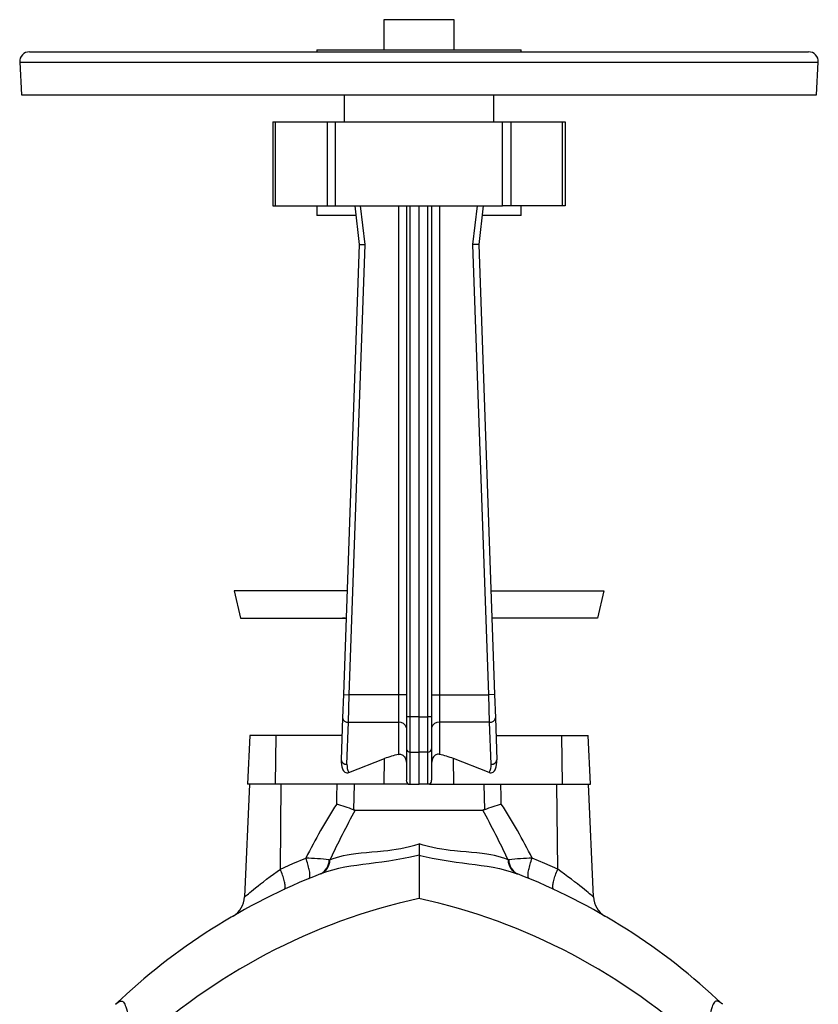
# Model space of a CAD drawing. Extents: x -31 to 1086, y -108 to 1537.
# Tile 6 of 6: x 670 to 1080, y 1032 to 1537. Entities that reach past the tile are written whole.
import ezdxf

# ---------------------------------------------------------------- set-up
doc = ezdxf.new("R2010")
doc.units = 0
doc.layers.get('0').update_dxf_attribs({"linetype": 'CONTINUOUS'})

msp = doc.modelspace()

# ---------------------------------------------------------------- linework, layer by layer
at = {"color": 7, "linetype": 'CONTINUOUS'}
for p, q in [((856.78, 1537.34), (856.78, 1521.84)), ((892.78, 1537.34), (856.78, 1537.34)), ((892.78, 1521.84), (892.78, 1537.34)), ((822.28, 1521.84), (822.28, 1520.84)), ((822.28, 1521.84), (927.28, 1521.84)), ((927.28, 1520.84), (927.28, 1521.84)), ((674.78, 1520.84), (1074.78, 1520.84)), ((669.78, 1515.58), (670.66, 1498.84)), ((669.78, 1515.58), (1079.77, 1515.58)), ((1078.89, 1498.84), (1079.77, 1515.58)), ((670.66, 1498.84), (1078.89, 1498.84)), ((836.28, 1498.84), (836.28, 1484.84)), ((913.28, 1484.84), (913.28, 1498.84)), ((799.78, 1484.84), (799.78, 1441.84)), ((799.78, 1484.84), (801.04, 1484.84)), ((801.04, 1484.84), (827.68, 1484.84)), ((801.04, 1441.84), (801.04, 1484.84)), ((827.68, 1484.84), (831.98, 1484.84)), ((827.68, 1484.84), (827.68, 1441.84)), ((831.98, 1484.84), (917.57, 1484.84)), ((831.98, 1441.84), (831.98, 1484.84)), ((917.57, 1484.84), (921.88, 1484.84)), ((917.57, 1441.84), (917.57, 1484.84)), ((921.88, 1484.84), (948.52, 1484.84)), ((921.88, 1484.84), (921.88, 1441.84)), ((948.52, 1484.84), (949.78, 1484.84)), ((948.52, 1441.84), (948.52, 1484.84)), ((949.78, 1484.84), (949.78, 1441.84)), ((799.78, 1441.84), (801.04, 1441.84)), ((801.04, 1441.84), (827.68, 1441.84)), ((822.28, 1441.84), (822.28, 1436.84)), ((827.68, 1441.84), (831.98, 1441.84)), ((831.98, 1441.84), (917.57, 1441.84)), ((841.78, 1441.84), (844.08, 1421.84)), ((847.08, 1421.96), (844.8, 1441.84)), ((864.28, 1441.84), (864.28, 1190.74)), ((868.28, 1441.84), (868.28, 1179.34)), ((870.21, 1179.43), (870.21, 1441.84)), ((874.78, 1179.34), (874.78, 1441.84)), ((879.35, 1179.43), (879.35, 1441.84)), ((881.28, 1441.84), (881.28, 1179.34)), ((885.28, 1441.84), (885.28, 1190.74)), ((902.47, 1421.96), (904.76, 1441.84)), ((907.78, 1441.84), (905.48, 1421.84)), ((921.88, 1441.84), (917.57, 1441.84)), ((948.52, 1441.84), (921.88, 1441.84)), ((927.28, 1436.84), (927.28, 1441.84)), ((949.78, 1441.84), (948.52, 1441.84)), ((842.35, 1436.84), (822.28, 1436.84)), ((927.28, 1436.84), (907.2, 1436.84)), ((844.08, 1421.84), (835.96, 1190.85)), ((838.96, 1190.74), (847.08, 1421.96)), ((844.08, 1421.84), (847.08, 1421.96)), ((905.48, 1421.84), (902.47, 1421.96)), ((910.59, 1190.74), (902.47, 1421.96)), ((905.48, 1421.84), (913.59, 1190.85)), ((779.85, 1244.09), (783.22, 1230.09)), ((837.83, 1244.09), (779.85, 1244.09)), ((911.72, 1244.09), (969.7, 1244.09)), ((969.7, 1244.09), (966.34, 1230.09)), ((783.22, 1230.09), (837.34, 1230.09)), ((966.34, 1230.09), (912.21, 1230.09)), ((835.96, 1190.85), (835.54, 1178.83)), ((835.96, 1190.85), (838.96, 1190.74)), ((838.54, 1176.6), (838.96, 1190.74)), ((864.28, 1190.74), (838.96, 1190.74)), ((864.28, 1190.74), (864.28, 1176.6)), ((868.28, 1190.74), (864.28, 1190.74)), ((881.28, 1190.74), (885.28, 1190.74)), ((885.28, 1190.74), (885.28, 1176.6)), ((885.28, 1190.74), (910.59, 1190.74)), ((913.59, 1190.85), (910.59, 1190.74)), ((911.02, 1176.6), (910.59, 1190.74)), ((913.59, 1190.85), (914.01, 1178.83)), ((835.54, 1178.83), (834.79, 1157.26)), ((868.28, 1179.34), (868.28, 1162.98)), ((874.78, 1179.34), (870.21, 1179.43)), ((874.78, 1179.34), (879.35, 1179.43)), ((874.78, 1161.16), (874.78, 1179.34)), ((881.28, 1179.34), (881.28, 1162.98)), ((914.01, 1178.83), (914.77, 1157.26)), ((837.78, 1155.04), (838.54, 1176.6)), ((838.54, 1176.6), (864.28, 1176.6)), ((864.28, 1176.6), (864.28, 1160.1)), ((911.02, 1176.6), (885.28, 1176.6)), ((885.28, 1176.6), (885.28, 1160.1)), ((911.77, 1155.04), (911.02, 1176.6)), ((787.87, 1169.84), (786.78, 1144.84)), ((801.52, 1169.84), (787.87, 1169.84)), ((801.11, 1144.84), (801.52, 1169.84)), ((835.23, 1169.84), (801.52, 1169.84)), ((914.33, 1169.84), (948.04, 1169.84)), ((948.04, 1169.84), (961.69, 1169.84)), ((948.45, 1144.84), (948.04, 1169.84)), ((962.78, 1144.84), (961.69, 1169.84)), ((868.28, 1162.98), (868.28, 1146.77)), ((881.28, 1162.98), (881.28, 1146.77)), ((838.69, 1150.78), (857.09, 1157.93)), ((856.87, 1144.84), (857.09, 1157.93)), ((870.21, 1161.25), (874.78, 1161.16)), ((870.21, 1144.84), (870.21, 1161.25)), ((879.35, 1161.25), (874.78, 1161.16)), ((874.78, 1144.84), (874.78, 1161.16)), ((879.35, 1144.84), (879.35, 1161.25)), ((910.87, 1150.78), (892.47, 1157.93)), ((892.68, 1144.84), (892.47, 1157.93)), ((787.78, 1144.84), (785.25, 1086.9)), ((801.11, 1144.84), (786.78, 1144.84)), ((856.87, 1144.84), (801.11, 1144.84)), ((803.59, 1101.11), (804.08, 1144.84)), ((841.56, 1144.84), (841.23, 1131.66)), ((869.36, 1144.84), (856.87, 1144.84)), ((869.36, 1144.84), (870.21, 1144.84)), ((870.21, 1144.84), (874.78, 1144.84)), ((879.35, 1144.84), (874.78, 1144.84)), ((880.2, 1144.84), (879.35, 1144.84)), ((880.2, 1144.84), (892.68, 1144.84)), ((892.68, 1144.84), (948.45, 1144.84)), ((908, 1144.84), (908.32, 1131.66)), ((945.97, 1101.11), (945.47, 1144.84)), ((948.45, 1144.84), (962.78, 1144.84)), ((964.31, 1086.9), (961.78, 1144.84)), ((842.07, 1131.52), (907.48, 1131.52)), ((874.78, 1114.18), (874.78, 1108.3)), ((874.78, 1108.3), (874.78, 1086.13)), ((828.65, 1105.94), (829.07, 1105.89)), ((920.9, 1105.94), (920.48, 1105.89)), ((824.45, 1098.81), (824.23, 1098.73)), ((925.1, 1098.81), (925.32, 1098.73))]:
    msp.add_line(p, q, dxfattribs=at)
for points in [[(870.21, 1161.25), (870.21, 1161.82), (870.2, 1162.44), (870.2, 1163.11), (870.2, 1163.82), (870.2, 1164.58), (870.2, 1165.38), (870.2, 1166.22), (870.2, 1167.09), (870.2, 1168), (870.2, 1168.94), (870.2, 1169.91), (870.2, 1170.91), (870.2, 1171.93), (870.2, 1172.97), (870.2, 1174.02), (870.2, 1175.09), (870.2, 1176.17), (870.2, 1177.25), (870.21, 1178.34), (870.21, 1179.43)], [(879.35, 1161.25), (879.35, 1161.82), (879.35, 1162.44), (879.35, 1163.11), (879.36, 1163.82), (879.36, 1164.58), (879.36, 1165.38), (879.36, 1166.22), (879.36, 1167.09), (879.36, 1168), (879.36, 1168.94), (879.36, 1169.91), (879.36, 1170.91), (879.36, 1171.93), (879.36, 1172.97), (879.36, 1174.02), (879.36, 1175.09), (879.35, 1176.17), (879.35, 1177.25), (879.35, 1178.34), (879.35, 1179.43)], [(864.28, 1160.1), (864.74, 1160.16), (865.21, 1160.15), (865.66, 1160.05), (866.11, 1159.87), (866.49, 1159.63), (866.85, 1159.33), (867.28, 1158.82), (867.64, 1158.24), (867.99, 1157.38), (868.2, 1156.45), (868.28, 1155.39)], [(885.28, 1160.1), (884.82, 1160.16), (884.34, 1160.15), (883.89, 1160.05), (883.45, 1159.87), (883.06, 1159.63), (882.71, 1159.33), (882.27, 1158.82), (881.92, 1158.24), (881.57, 1157.38), (881.36, 1156.45), (881.28, 1155.39)], [(832.53, 1134.59), (832.61, 1138.25), (832.76, 1144.84)], [(917.03, 1134.59), (916.95, 1138.25), (916.8, 1144.84)], [(841.23, 1131.66), (841.64, 1131.55), (842.07, 1131.52)], [(908.32, 1131.66), (907.91, 1131.55), (907.48, 1131.52)], [(829.07, 1105.89), (830.71, 1106.57), (832.41, 1107.17), (834.16, 1107.69), (836.01, 1108.15), (837.91, 1108.54), (839.88, 1108.88), (842.42, 1109.22), (845.04, 1109.5), (847.75, 1109.75), (850.61, 1109.98), (853.54, 1110.22), (856.53, 1110.49), (858.7, 1110.73), (860.89, 1111.01), (863.1, 1111.34), (865.37, 1111.74), (867.65, 1112.22), (869.91, 1112.76), (872.66, 1113.52), (874.78, 1114.18)], [(920.48, 1105.89), (918.85, 1106.57), (917.15, 1107.17), (915.39, 1107.69), (913.55, 1108.15), (911.64, 1108.54), (909.68, 1108.88), (907.14, 1109.22), (904.51, 1109.5), (901.81, 1109.75), (898.95, 1109.98), (896.02, 1110.22), (893.02, 1110.49), (890.86, 1110.73), (888.66, 1111.01), (886.46, 1111.34), (884.18, 1111.74), (881.91, 1112.22), (879.64, 1112.76), (876.89, 1113.52), (874.78, 1114.18)], [(874.78, 1108.3), (874.19, 1108.16), (870.49, 1107.32), (866.77, 1106.58), (863.04, 1105.91), (859.33, 1105.32), (855.65, 1104.8), (852.38, 1104.37), (849.14, 1103.95), (845.94, 1103.54), (842.81, 1103.11), (839.74, 1102.64), (836.74, 1102.13), (833.51, 1101.47), (830.38, 1100.71), (827.36, 1099.83), (824.45, 1098.81)], [(874.78, 1108.3), (875.36, 1108.16), (878.42, 1107.46), (881.48, 1106.82), (884.55, 1106.24), (887.68, 1105.71), (890.81, 1105.23), (893.91, 1104.8), (897.16, 1104.37), (900.37, 1103.96), (903.53, 1103.55), (906.69, 1103.12), (909.79, 1102.65), (912.81, 1102.13), (916.03, 1101.48), (919.14, 1100.72), (922.18, 1099.84), (925.1, 1098.81)], [(803.59, 1101.11), (810.09, 1104.04), (816.66, 1106.85)], [(818.15, 1096.28), (818.31, 1096.38), (818.45, 1096.54), (818.57, 1096.75), (818.66, 1097.02), (818.73, 1097.34), (818.77, 1097.72), (818.78, 1098.14), (818.76, 1098.61), (818.72, 1099.12), (818.65, 1099.68), (818.56, 1100.27), (818.44, 1100.9), (818.29, 1101.57), (818.13, 1102.26), (817.93, 1102.98), (817.72, 1103.73), (817.48, 1104.49), (817.23, 1105.26), (816.95, 1106.05), (816.66, 1106.85)], [(931.41, 1096.28), (931.24, 1096.38), (931.1, 1096.54), (930.98, 1096.75), (930.89, 1097.02), (930.83, 1097.34), (930.79, 1097.72), (930.78, 1098.14), (930.79, 1098.61), (930.83, 1099.12), (930.9, 1099.68), (931, 1100.27), (931.12, 1100.9), (931.26, 1101.57), (931.43, 1102.26), (931.62, 1102.98), (931.84, 1103.73), (932.07, 1104.49), (932.33, 1105.26), (932.6, 1106.05), (932.9, 1106.85)], [(945.97, 1101.11), (939.46, 1104.04), (932.9, 1106.85)], [(785.25, 1086.9), (785.25, 1086.9), (785.27, 1086.91), (785.4, 1087.03), (785.67, 1087.26), (786.07, 1087.59), (786.57, 1088.02), (787.22, 1088.56), (787.97, 1089.19), (788.82, 1089.89), (789.75, 1090.66), (790.91, 1091.6), (792.16, 1092.59), (793.49, 1093.64), (794.88, 1094.72), (796.57, 1096.01), (798.33, 1097.33), (800.15, 1098.66), (802.03, 1100.01), (803.59, 1101.11)], [(805.54, 1090.75), (805.7, 1090.85), (805.83, 1091.01), (805.93, 1091.23), (806.01, 1091.49), (806.06, 1091.81), (806.08, 1092.18), (806.07, 1092.59), (806.03, 1093.05), (805.96, 1093.56), (805.87, 1094.1), (805.75, 1094.69), (805.6, 1095.3), (805.43, 1095.95), (805.23, 1096.63), (805.01, 1097.34), (804.77, 1098.06), (804.5, 1098.8), (804.22, 1099.56), (803.91, 1100.33), (803.59, 1101.11)], [(944.01, 1090.75), (943.85, 1090.85), (943.72, 1091.01), (943.62, 1091.23), (943.55, 1091.49), (943.5, 1091.81), (943.48, 1092.18), (943.49, 1092.59), (943.53, 1093.05), (943.59, 1093.56), (943.68, 1094.1), (943.8, 1094.69), (943.95, 1095.3), (944.12, 1095.95), (944.32, 1096.63), (944.54, 1097.34), (944.79, 1098.06), (945.05, 1098.8), (945.34, 1099.56), (945.64, 1100.33), (945.97, 1101.11)], [(964.31, 1086.9), (964.31, 1086.9), (964.29, 1086.91), (964.16, 1087.03), (963.9, 1087.25), (963.5, 1087.58), (962.98, 1088.02), (962.35, 1088.56), (961.61, 1089.17), (960.75, 1089.88), (959.8, 1090.66), (958.66, 1091.59), (957.43, 1092.57), (956.09, 1093.63), (954.67, 1094.72), (953, 1096), (951.26, 1097.3), (949.42, 1098.65), (947.53, 1100.01), (945.97, 1101.11)], [(718.96, 1031.76), (719.57, 1032.31), (720.16, 1032.76), (720.71, 1033.1), (721.3, 1033.34), (721.85, 1033.41), (722.36, 1033.32), (722.74, 1033.12), (723.09, 1032.8), (723.42, 1032.39), (723.72, 1031.86), (724.01, 1031.23), (724.28, 1030.52), (724.62, 1029.42), (724.93, 1028.2), (725.22, 1026.87), (725.54, 1025.26), (725.85, 1023.56), (726.15, 1021.78), (726.45, 1019.94), (726.61, 1018.99)], [(1030.6, 1031.76), (1029.99, 1032.31), (1029.4, 1032.76), (1028.84, 1033.1), (1028.25, 1033.34), (1027.7, 1033.41), (1027.19, 1033.32), (1026.82, 1033.12), (1026.47, 1032.8), (1026.14, 1032.39), (1025.83, 1031.86), (1025.54, 1031.23), (1025.27, 1030.52), (1024.94, 1029.42), (1024.62, 1028.2), (1024.33, 1026.87), (1024.02, 1025.26), (1023.71, 1023.56), (1023.4, 1021.78), (1023.1, 1019.94), (1022.95, 1018.99)]]:
    msp.add_lwpolyline(points, dxfattribs=at)
for centre, radius, start, end in [((674.78, 1515.84), 5, 90, 183), ((1074.78, 1515.84), 5, 357, 90), ((835.51, 1220.09), 10, 79.5046, 90), ((914.04, 1220.09), 10, 90, 100.4954), ((838.24, 1179.33), 2.75, 190.5984, 276.2023), ((869.72, 1168.88), 10.56, 87.3374, 97.8351), ((879.84, 1168.88), 10.56, 82.1649, 92.6626), ((911.31, 1179.33), 2.75, 263.7977, 349.4016), ((864.76, 1173.05), 3.59, 11.6917, 97.7795), ((884.79, 1173.05), 3.59, 82.2205, 168.3083), ((870.14, 1163.11), 1.86, 184.0597, 272.1691), ((879.42, 1163.11), 1.86, 267.8309, 355.9403), ((874.78, 1112.4), 48.84, 102.4179, 111.2372), ((874.78, 1112.4), 48.84, 68.7628, 77.5821), ((846.78, 1156.84), 12, 177.989, 200.7346), ((837.49, 1157.77), 2.75, 190.5984, 276.2023), ((846.78, 1154.72), 9, 177.989, 206.0083), ((902.78, 1154.72), 9, 333.9917, 2.011), ((912.07, 1157.77), 2.75, 263.7977, 349.4016), ((902.78, 1156.84), 12, 339.2654, 2.011), ((837.97, 1153.15), 2.48, 192.9303, 286.8007), ((911.58, 1153.15), 2.48, 253.1993, 347.0697), ((870.4, 1146.7), 2.13, 178.0841, 240.5902), ((879.15, 1146.7), 2.13, 299.4098, 1.9159), ((1096.91, 965.01), 314.1, 147.3219, 153.1554), ((750.05, 875.52), 271.89, 70.406, 72.342), ((999.5, 875.52), 271.89, 107.658, 109.594), ((652.64, 965.01), 314.1, 26.8446, 32.6781), ((1211.93, 927.79), 422.25, 151.1523, 155.0526), ((537.63, 927.79), 422.25, 24.9474, 28.8477), ((809.6, 932.85), 174.14, 83.7175, 87.6754), ((820.67, 1105.87), 7.98, 296.4945, 0.5283), ((820.87, 1106.2), 8.21, 295.8959, 357.8354), ((928.69, 1106.2), 8.21, 182.1646, 244.1041), ((939.96, 932.85), 174.14, 92.3246, 96.2825), ((928.88, 1105.87), 7.98, 179.4717, 243.5055), ((941.69, 797.84), 323, 111.3248, 133.5971), ((807.86, 797.84), 323, 46.4029, 68.6752), ((941.92, 780.9), 312.53, 102.4062, 133.1143), ((773.27, 1087.41), 11.99, 300.4866, 357.542), ((807.63, 780.9), 312.53, 46.8857, 77.5938), ((976.28, 1087.41), 11.98, 182.4296, 239.5229)]:
    msp.add_arc(centre, radius, start, end, dxfattribs=at)

doc.saveas('drawing.dxf')
